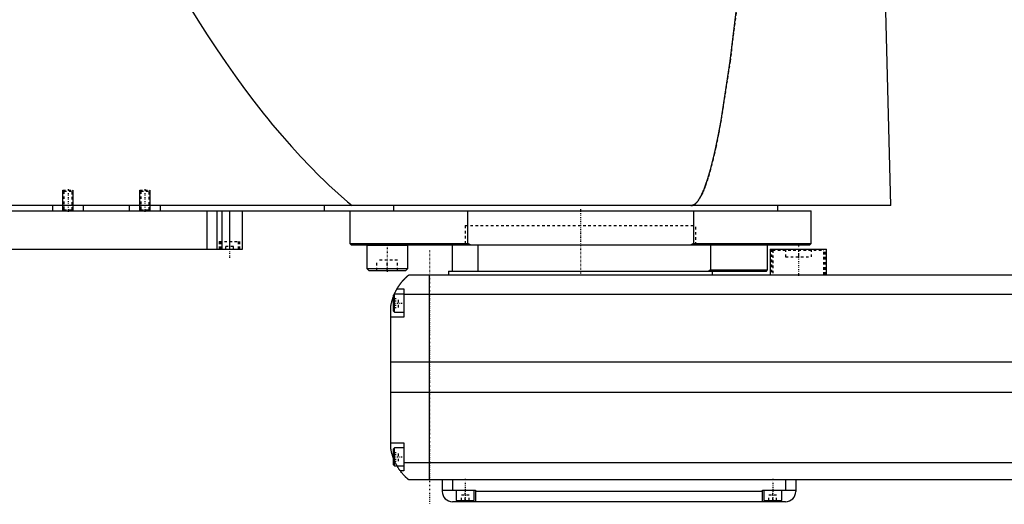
# Model space of a CAD drawing. Extents: x -1056 to 186, y -1 to 900.
# Tile 2 of 4: x -819 to -435, y 371 to 560. Entities that reach past the tile are written whole.
import ezdxf

# ---------------------------------------------------------------- set-up
doc = ezdxf.new("R2010")
doc.units = 0
doc.linetypes.add('CENTER', pattern=[1.5, 0.45, -0.5, 0.05, -0.5])
doc.linetypes.add('DASHED', pattern=[2, 1, -1])
for name, color, linetype in [('AM_0', 7, 'CONTINUOUS'), ('AM_10', 7, 'CONTINUOUS'), ('AM_3', 7, 'DASHED'), ('AM_7', 7, 'CENTER')]:
    doc.layers.add(name, color=color, linetype=linetype)

msp = doc.modelspace()

# ---------------------------------------------------------------- linework, layer by layer
at = {"layer": 'AM_0', "color": 7, "linetype": 'CONTINUOUS'}
for p, q in [((-478.96, 487.5), (-481.05, 568.63)), ((-478.96, 487.5), (-1055.5, 487.5)), ((-1050, 485.5), (-510, 485.5)), ((-806, 485.5), (-806, 487.5)), ((-794, 485.5), (-794, 487.5)), ((-776, 485.5), (-776, 487.5)), ((-764, 485.5), (-764, 487.5)), ((-745.84, 485.5), (-745.84, 470.5)), ((-742, 485.5), (-742, 470.5)), ((-740, 485.5), (-740, 470.5)), ((-737, 485.5), (-737, 470.5)), ((-732, 470.5), (-732, 485.5)), ((-700, 485.5), (-700, 487.5)), ((-690, 485.5), (-690, 472.7)), ((-672.83, 485.5), (-672.83, 487.5)), ((-644.02, 472.7), (-644.02, 485.5)), ((-555.98, 485.5), (-555.98, 472.7)), ((-523, 485.5), (-523, 487.5)), ((-510, 472.7), (-510, 485.5)), ((-690, 472.7), (-689.5, 472.2)), ((-690, 472.7), (-644.02, 472.7)), ((-642.99, 472.2), (-644.02, 472.7)), ((-555.98, 472.7), (-557.01, 472.2)), ((-555.98, 472.7), (-510, 472.7)), ((-510.5, 472.2), (-510, 472.7)), ((-1040, 470.5), (-732, 470.5)), ((-689.5, 472.2), (-510.5, 472.2)), ((-683.35, 472.2), (-683.45, 472.1)), ((-683.45, 472.1), (-683.45, 463)), ((-683.45, 472.1), (-667.45, 472.1)), ((-667.45, 472.1), (-667.55, 472.2)), ((-667.45, 463), (-667.45, 472.1)), ((-650, 462), (-650, 472.2)), ((-640, 462), (-640, 472.2)), ((-549.28, 472.2), (-549.28, 462.5)), ((-527, 462.5), (-527, 472.2)), ((-526, 470.5), (-526, 460.5)), ((-526, 470.5), (-504, 470.5)), ((-504, 460.5), (-504, 470.5)), ((-683.45, 463), (-682.65, 462.2)), ((-683.45, 463), (-667.45, 463)), ((-682.65, 462.2), (-668.25, 462.2)), ((-668.25, 462.2), (-667.45, 463)), ((-651.5, 462), (-651.5, 460.5)), ((-651.5, 462), (-527.5, 462)), ((-549.28, 462.5), (-550, 462)), ((-549.28, 462.5), (-527, 462.5)), ((-548.5, 460.5), (-548.5, 462)), ((-527.5, 462), (-527, 462.5)), ((-667, 460.5), (83, 460.5)), ((-659, 380.5), (-659, 460.5)), ((-671.65, 455), (-669, 455)), ((-669, 455), (-669, 444)), ((-672.6, 453), (-673, 452.6)), ((-673, 446.4), (-673, 452.6)), ((-669, 453), (-672.6, 453)), ((-672.6, 446), (-672.6, 453)), ((85, 452.8), (-669, 452.8)), ((-674, 392.5), (-674, 448.5)), ((-673, 446.4), (-672.6, 446)), ((-672.6, 446), (-669, 446)), ((-669, 444), (-674, 444)), ((90, 426.46), (-674, 426.46)), ((90, 414.6), (-674, 414.6)), ((-674, 395), (-669, 395)), ((-672.6, 393), (-673, 392.6)), ((-673, 386.4), (-673, 392.6)), ((-669, 393), (-672.6, 393)), ((-672.6, 386), (-672.6, 393)), ((-669, 395), (-669, 384)), ((-673, 386.4), (-672.6, 386)), ((-672.6, 386), (-669, 386)), ((85, 387.22), (-669, 387.22)), ((-669, 384), (-670.34, 384)), ((83, 380.5), (-667, 380.5)), ((-654, 380.5), (-654, 376)), ((-650, 380.5), (-650, 376.5)), ((-520, 380.5), (-520, 376.5)), ((-516, 380.5), (-516, 376)), ((-654, 376.5), (-641, 376.5)), ((-648.5, 376.5), (-648.5, 372.5)), ((-641.5, 372.5), (-641.5, 376.5)), ((-641, 376.5), (-641, 372)), ((-529, 376), (-641, 376)), ((-529, 376.5), (-516, 376.5)), ((-529, 372), (-529, 376.5)), ((-528.5, 376.5), (-528.5, 372.5)), ((-521.5, 372.5), (-521.5, 376.5)), ((-520, 372), (-650, 372)), ((-648.5, 372.5), (-641.5, 372.5)), ((-645, 372), (-645, 372.5)), ((-528.5, 372.5), (-521.5, 372.5)), ((-525, 372), (-525, 372.5))]:
    msp.add_line(p, q, dxfattribs=at)
for points in [[(-754.88, 568.63, 0), (-753.05, 565.65, 0), (-749.4, 559.81, 0), (-745.75, 554.13, 0), (-743.92, 551.36, 0), (-742.09, 548.63, 0), (-738.44, 543.29, 0), (-734.79, 538.12, 0), (-731.13, 533.11, 0), (-727.48, 528.27, 0), (-723.83, 523.6, 0), (-722, 521.32, 0), (-720.17, 519.09, 0), (-716.52, 514.75, 0), (-712.86, 510.57, 0), (-709.21, 506.57, 0), (-705.56, 502.73, 0), (-701.9, 499.05, 0), (-700.07, 497.28, 0), (-698.25, 495.54, 0), (-694.59, 492.2, 0), (-690.94, 489.03, 0), (-689.11, 487.5, 0)], [(-557, 487.5, 0), (-556.99, 487.5, 0), (-556.96, 487.5, 0), (-556.93, 487.5, 0), (-556.91, 487.5, 0), (-556.9, 487.5, 0), (-556.87, 487.5, 0), (-556.84, 487.51, 0), (-556.81, 487.51, 0), (-556.79, 487.51, 0), (-556.76, 487.51, 0), (-556.74, 487.52, 0), (-556.73, 487.52, 0), (-556.7, 487.52, 0), (-556.67, 487.53, 0), (-556.64, 487.53, 0), (-556.61, 487.54, 0), (-556.58, 487.54, 0), (-556.57, 487.54, 0), (-556.56, 487.55, 0), (-556.53, 487.55, 0), (-556.5, 487.56, 0), (-556.48, 487.56, 0), (-556.47, 487.57, 0), (-556.44, 487.57, 0), (-556.41, 487.58, 0), (-556.4, 487.59, 0), (-556.38, 487.59, 0), (-556.36, 487.6, 0), (-556.33, 487.61, 0), (-556.3, 487.62, 0), (-556.27, 487.63, 0), (-556.24, 487.64, 0), (-556.23, 487.64, 0), (-556.21, 487.65, 0), (-556.18, 487.66, 0), (-556.16, 487.67, 0), (-556.05, 487.71, 0), (-555.88, 487.8, 0), (-555.71, 487.89, 0), (-555.54, 488, 0), (-555.45, 488.07, 0), (-555.37, 488.13, 0), (-555.2, 488.27, 0), (-555.02, 488.42, 0), (-554.85, 488.59, 0), (-554.68, 488.77, 0), (-554.51, 488.97, 0), (-554.42, 489.07, 0), (-554.34, 489.18, 0), (-554.16, 489.4, 0), (-553.99, 489.64, 0), (-553.91, 489.76, 0), (-553.82, 489.89, 0), (-553.65, 490.16, 0), (-553.48, 490.44, 0), (-553.39, 490.58, 0), (-553.31, 490.73, 0), (-553.13, 491.04, 0), (-552.96, 491.36, 0), (-552.79, 491.69, 0), (-552.62, 492.04, 0), (-552.45, 492.41, 0), (-552.36, 492.59, 0), (-552.28, 492.78, 0), (-552.11, 493.17, 0), (-551.93, 493.58, 0), (-551.33, 495.11, 0), (-550.31, 498.12, 0), (-549.28, 501.64, 0), (-548.25, 505.66, 0), (-547.74, 507.85, 0), (-547.23, 510.17, 0), (-546.21, 515.19, 0), (-545.19, 520.7, 0), (-541.63, 543.92, 0), (-538.61, 568.63, 0)], [(-671.65, 455, 0), (-671.62, 455.05, 0), (-671.57, 455.14, 0), (-671.52, 455.23, 0), (-671.49, 455.27, 0), (-671.46, 455.32, 0), (-671.41, 455.41, 0), (-671.35, 455.5, 0), (-671.3, 455.59, 0), (-671.24, 455.68, 0), (-671.19, 455.76, 0), (-671.16, 455.81, 0), (-671.13, 455.85, 0), (-671.07, 455.94, 0), (-671.02, 456.03, 0), (-670.96, 456.11, 0), (-670.9, 456.2, 0), (-670.85, 456.28, 0), (-670.82, 456.33, 0), (-670.79, 456.37, 0), (-670.73, 456.45, 0), (-670.67, 456.53, 0), (-670.64, 456.58, 0), (-670.62, 456.62, 0), (-670.56, 456.7, 0), (-670.5, 456.78, 0), (-670.47, 456.82, 0), (-670.44, 456.86, 0), (-670.38, 456.94, 0), (-670.33, 457.01, 0), (-670.27, 457.09, 0), (-670.21, 457.17, 0), (-670.15, 457.24, 0), (-670.12, 457.28, 0), (-670.1, 457.32, 0), (-670.04, 457.39, 0), (-669.98, 457.46, 0), (-669.92, 457.54, 0), (-669.87, 457.61, 0), (-669.81, 457.68, 0), (-669.78, 457.71, 0), (-669.75, 457.75, 0), (-669.69, 457.82, 0), (-669.64, 457.89, 0), (-669.58, 457.95, 0), (-669.52, 458.02, 0), (-669.47, 458.08, 0), (-669.44, 458.12, 0), (-669.41, 458.15, 0), (-669.36, 458.21, 0), (-669.3, 458.28, 0), (-669.25, 458.34, 0), (-669.19, 458.4, 0), (-669.14, 458.46, 0), (-669.11, 458.49, 0), (-669.08, 458.52, 0), (-669.03, 458.58, 0), (-668.97, 458.64, 0), (-668.92, 458.7, 0), (-668.87, 458.75, 0), (-668.81, 458.81, 0), (-668.79, 458.84, 0), (-668.76, 458.87, 0), (-668.71, 458.92, 0), (-668.66, 458.98, 0), (-668.63, 459, 0), (-668.6, 459.03, 0), (-668.55, 459.08, 0), (-668.5, 459.13, 0), (-668.48, 459.16, 0), (-668.45, 459.18, 0), (-668.4, 459.23, 0), (-668.35, 459.28, 0), (-668.3, 459.33, 0), (-668.25, 459.38, 0), (-668.2, 459.43, 0), (-668.18, 459.45, 0), (-668.16, 459.47, 0), (-668.11, 459.52, 0), (-668.06, 459.56, 0), (-668.02, 459.61, 0), (-667.97, 459.65, 0), (-667.93, 459.69, 0), (-667.9, 459.71, 0), (-667.88, 459.73, 0), (-667.84, 459.77, 0), (-667.8, 459.81, 0), (-667.75, 459.85, 0), (-667.71, 459.88, 0), (-667.67, 459.92, 0), (-667.66, 459.94, 0), (-667.64, 459.95, 0), (-667.6, 459.99, 0), (-667.56, 460.02, 0), (-667.53, 460.05, 0), (-667.49, 460.08, 0), (-667.46, 460.11, 0), (-667.44, 460.13, 0), (-667.43, 460.14, 0), (-667.39, 460.17, 0), (-667.36, 460.19, 0), (-667.34, 460.22, 0), (-667.31, 460.24, 0), (-667.28, 460.27, 0), (-667.27, 460.28, 0), (-667.25, 460.29, 0), (-667.23, 460.31, 0), (-667.21, 460.33, 0), (-667.2, 460.34, 0), (-667.18, 460.35, 0), (-667.16, 460.36, 0), (-667.14, 460.38, 0), (-667.13, 460.39, 0), (-667.13, 460.4, 0), (-667.11, 460.41, 0), (-667.09, 460.42, 0), (-667.08, 460.44, 0), (-667.06, 460.45, 0), (-667.05, 460.46, 0), (-667.05, 460.46, 0), (-667.04, 460.47, 0), (-667.03, 460.47, 0), (-667.02, 460.48, 0), (-667.02, 460.49, 0), (-667.01, 460.49, 0), (-667.01, 460.49, 0), (-667.01, 460.5, 0), (-667, 460.5, 0), (-667, 460.5, 0), (-667, 460.5, 0), (-667, 460.5, 0)], [(-672.69, 452.91, 0), (-672.65, 453.01, 0), (-672.56, 453.21, 0), (-672.47, 453.4, 0), (-672.43, 453.49, 0), (-672.39, 453.58, 0), (-672.31, 453.76, 0), (-672.22, 453.92, 0), (-672.14, 454.08, 0), (-672.07, 454.23, 0), (-672, 454.36, 0), (-671.96, 454.43, 0), (-671.93, 454.49, 0), (-671.87, 454.6, 0), (-671.82, 454.7, 0), (-671.77, 454.79, 0), (-671.73, 454.86, 0), (-671.7, 454.91, 0), (-671.68, 454.94, 0), (-671.67, 454.96, 0), (-671.66, 454.98, 0), (-671.65, 455, 0), (-671.65, 455, 0)], [(-674, 448.5, 0), (-673.98, 448.61, 0), (-673.94, 448.82, 0), (-673.9, 449.03, 0), (-673.88, 449.13, 0), (-673.86, 449.23, 0), (-673.81, 449.44, 0), (-673.77, 449.64, 0), (-673.72, 449.85, 0), (-673.66, 450.05, 0), (-673.61, 450.26, 0), (-673.58, 450.36, 0), (-673.55, 450.46, 0), (-673.49, 450.67, 0), (-673.43, 450.87, 0), (-673.37, 451.08, 0), (-673.31, 451.28, 0), (-673.24, 451.48, 0), (-673.21, 451.57, 0), (-673.17, 451.67, 0), (-673.1, 451.86, 0), (-673.03, 452.05, 0), (-673, 452.14, 0)], [(-673, 388.86, 0), (-673.04, 388.96, 0), (-673.11, 389.16, 0), (-673.18, 389.36, 0), (-673.22, 389.46, 0), (-673.25, 389.56, 0), (-673.32, 389.76, 0), (-673.38, 389.97, 0), (-673.45, 390.18, 0), (-673.51, 390.39, 0), (-673.57, 390.59, 0), (-673.6, 390.7, 0), (-673.63, 390.8, 0), (-673.68, 391.01, 0), (-673.73, 391.22, 0), (-673.78, 391.43, 0), (-673.83, 391.63, 0), (-673.87, 391.83, 0), (-673.89, 391.93, 0), (-673.91, 392.03, 0), (-673.95, 392.22, 0), (-673.98, 392.41, 0), (-674, 392.5, 0)], [(-670.34, 384, 0), (-670.34, 384, 0), (-670.35, 384.02, 0), (-670.37, 384.04, 0), (-670.38, 384.06, 0), (-670.4, 384.08, 0), (-670.44, 384.14, 0), (-670.49, 384.21, 0), (-670.55, 384.29, 0), (-670.62, 384.39, 0), (-670.7, 384.5, 0), (-670.74, 384.56, 0), (-670.78, 384.62, 0), (-670.87, 384.75, 0), (-670.96, 384.89, 0), (-671.06, 385.04, 0), (-671.16, 385.2, 0), (-671.27, 385.36, 0), (-671.32, 385.45, 0), (-671.37, 385.53, 0), (-671.48, 385.71, 0), (-671.59, 385.9, 0), (-671.65, 386, 0)], [(-667, 380.5, 0), (-667, 380.5, 0), (-667.01, 380.51, 0), (-667.02, 380.51, 0), (-667.02, 380.52, 0), (-667.03, 380.52, 0), (-667.03, 380.52, 0), (-667.04, 380.53, 0), (-667.04, 380.54, 0), (-667.05, 380.54, 0), (-667.06, 380.55, 0), (-667.07, 380.56, 0), (-667.07, 380.56, 0), (-667.08, 380.57, 0), (-667.09, 380.57, 0), (-667.1, 380.58, 0), (-667.11, 380.59, 0), (-667.11, 380.59, 0), (-667.13, 380.61, 0), (-667.14, 380.62, 0), (-667.15, 380.62, 0), (-667.16, 380.63, 0), (-667.17, 380.64, 0), (-667.19, 380.66, 0), (-667.21, 380.67, 0), (-667.22, 380.69, 0), (-667.24, 380.7, 0), (-667.25, 380.71, 0), (-667.26, 380.72, 0), (-667.28, 380.74, 0), (-667.3, 380.75, 0), (-667.32, 380.77, 0), (-667.35, 380.79, 0), (-667.37, 380.81, 0), (-667.38, 380.82, 0), (-667.39, 380.83, 0), (-667.42, 380.85, 0), (-667.44, 380.87, 0), (-667.47, 380.9, 0), (-667.49, 380.92, 0), (-667.52, 380.94, 0), (-667.54, 380.96, 0), (-667.55, 380.97, 0), (-667.58, 380.99, 0), (-667.61, 381.02, 0), (-667.64, 381.05, 0), (-667.67, 381.07, 0), (-667.7, 381.1, 0), (-667.71, 381.11, 0), (-667.73, 381.13, 0), (-667.76, 381.16, 0), (-667.79, 381.19, 0), (-667.83, 381.22, 0), (-667.86, 381.25, 0), (-667.89, 381.28, 0), (-667.91, 381.3, 0), (-667.93, 381.31, 0), (-667.96, 381.35, 0), (-668, 381.38, 0), (-668.02, 381.4, 0), (-668.04, 381.41, 0), (-668.07, 381.45, 0), (-668.11, 381.48, 0), (-668.13, 381.5, 0), (-668.15, 381.52, 0), (-668.19, 381.56, 0), (-668.22, 381.59, 0), (-668.26, 381.63, 0), (-668.3, 381.67, 0), (-668.34, 381.71, 0), (-668.36, 381.73, 0), (-668.38, 381.75, 0), (-668.42, 381.79, 0), (-668.46, 381.83, 0), (-668.6, 381.97, 0), (-668.86, 382.23, 0), (-669.11, 382.51, 0), (-669.38, 382.81, 0), (-669.51, 382.97, 0), (-669.65, 383.13, 0), (-669.92, 383.46, 0), (-670.2, 383.82, 0), (-670.34, 384, 0)]]:
    msp.add_polyline3d(points, dxfattribs=at)
for centre, start, end in [((-650, 376), 180, 270), ((-520, 376), 270, 0)]:
    msp.add_arc(centre, 4, start, end, dxfattribs=at)
at = {"layer": 'AM_10', "color": 7, "linetype": 'CONTINUOUS'}
for p, q in [((-802, 485.5), (-802, 493.5)), ((-798, 485.5), (-798, 493.5)), ((-772, 485.5), (-772, 493.5)), ((-768, 485.5), (-768, 493.5))]:
    msp.add_line(p, q, dxfattribs=at)
at = {"layer": 'AM_3', "color": 6, "linetype": 'DASHED'}
for p, q in [((-802, 493.5), (-801.62, 493.12)), ((-802, 493.5), (-798, 493.5)), ((-801.62, 493.12), (-801.62, 485.88)), ((-801.62, 493.12), (-798.38, 493.12)), ((-798.38, 493.12), (-798, 493.5)), ((-798.38, 485.88), (-798.38, 493.12)), ((-772, 493.5), (-771.62, 493.12)), ((-772, 493.5), (-768, 493.5)), ((-771.62, 493.12), (-771.62, 485.88)), ((-771.62, 493.12), (-768.38, 493.12)), ((-768.38, 493.12), (-768, 493.5)), ((-768.38, 485.88), (-768.38, 493.12)), ((-801.62, 485.88), (-802, 485.5)), ((-801.62, 485.88), (-798.38, 485.88)), ((-798, 485.5), (-798.38, 485.88)), ((-771.62, 485.88), (-772, 485.5)), ((-771.62, 485.88), (-768.38, 485.88)), ((-768, 485.5), (-768.38, 485.88)), ((-645, 479.7), (-645, 472.2)), ((-645, 479.7), (-645, 472.2)), ((-645, 479.7), (-555, 479.7)), ((-555, 472.2), (-555, 479.7)), ((-555, 472.2), (-555, 479.7)), ((-741, 473.5), (-741, 470.5)), ((-741, 473.5), (-733, 473.5)), ((-740.5, 473.5), (-740.5, 470.5)), ((-733.5, 470.5), (-733.5, 473.5)), ((-733, 470.5), (-733, 473.5)), ((-735.5, 471.5), (-738.5, 471.5)), ((-738.5, 470.5), (-738.5, 471.5)), ((-735.5, 470.5), (-735.5, 471.5)), ((-667.61, 472.1), (-667.45, 472.1)), ((-525.5, 470.5), (-525.5, 460.5)), ((-524.6, 470.5), (-525, 470.1)), ((-525, 470.1), (-525, 460.5)), ((-525, 470.1), (-505, 470.1)), ((-520, 470.5), (-520, 467.5)), ((-515, 470.5), (-515, 467.5)), ((-510, 470.5), (-510, 467.5)), ((-505, 470.1), (-505.4, 470.5)), ((-505, 460.5), (-505, 470.1)), ((-504.5, 460.5), (-504.5, 470.5)), ((-679.45, 462.2), (-679.45, 466.2)), ((-671.45, 466.2), (-679.45, 466.2)), ((-675.45, 462.2), (-675.45, 466.2)), ((-671.45, 462.2), (-671.45, 466.2)), ((-520, 467.5), (-510, 467.5)), ((-667.61, 463), (-667.45, 463)), ((-673, 451.23), (-671, 451.23)), ((-673, 450.37), (-671, 450.37)), ((-671, 447.77), (-671, 451.23)), ((-673, 448.63), (-671, 448.63)), ((-673, 447.77), (-671, 447.77)), ((-673, 391.23), (-671, 391.23)), ((-673, 390.37), (-671, 390.37)), ((-673, 388.63), (-671, 388.63)), ((-671, 387.77), (-671, 391.23)), ((-673, 387.77), (-671, 387.77)), ((-646.5, 372.5), (-646.5, 374.5)), ((-643.5, 374.5), (-646.5, 374.5)), ((-645, 372.5), (-645, 376.5)), ((-643.5, 372.5), (-643.5, 374.5)), ((-526.5, 372.5), (-526.5, 374.5)), ((-523.5, 374.5), (-526.5, 374.5)), ((-525, 372.5), (-525, 376.5)), ((-523.5, 372.5), (-523.5, 374.5))]:
    msp.add_line(p, q, dxfattribs=at)
for points in [[(-538.61, 568.63, 0), (-541.63, 543.92, 0), (-545.19, 520.7, 0), (-546.21, 515.19, 0), (-547.23, 510.17, 0), (-547.74, 507.85, 0), (-548.25, 505.66, 0), (-549.28, 501.64, 0), (-550.31, 498.12, 0), (-551.33, 495.11, 0), (-551.93, 493.58, 0), (-552.11, 493.17, 0), (-552.28, 492.78, 0), (-552.36, 492.59, 0), (-552.45, 492.41, 0), (-552.62, 492.04, 0), (-552.79, 491.69, 0), (-552.96, 491.36, 0), (-553.13, 491.04, 0), (-553.31, 490.73, 0), (-553.39, 490.58, 0), (-553.48, 490.44, 0), (-553.65, 490.16, 0), (-553.82, 489.89, 0), (-553.91, 489.76, 0), (-553.99, 489.64, 0), (-554.16, 489.4, 0), (-554.34, 489.18, 0), (-554.42, 489.07, 0), (-554.51, 488.97, 0), (-554.68, 488.77, 0), (-554.85, 488.59, 0), (-555.02, 488.42, 0), (-555.2, 488.27, 0), (-555.37, 488.13, 0), (-555.45, 488.07, 0), (-555.54, 488, 0), (-555.71, 487.89, 0), (-555.88, 487.8, 0), (-556.05, 487.71, 0), (-556.16, 487.67, 0), (-556.18, 487.66, 0), (-556.21, 487.65, 0), (-556.23, 487.64, 0), (-556.24, 487.64, 0), (-556.27, 487.63, 0), (-556.3, 487.62, 0), (-556.33, 487.61, 0), (-556.36, 487.6, 0), (-556.38, 487.59, 0), (-556.4, 487.59, 0), (-556.41, 487.58, 0), (-556.44, 487.57, 0), (-556.47, 487.57, 0), (-556.48, 487.56, 0), (-556.5, 487.56, 0), (-556.53, 487.55, 0), (-556.56, 487.55, 0), (-556.57, 487.54, 0), (-556.58, 487.54, 0), (-556.61, 487.54, 0), (-556.64, 487.53, 0), (-556.67, 487.53, 0), (-556.7, 487.52, 0), (-556.73, 487.52, 0), (-556.74, 487.52, 0), (-556.76, 487.51, 0), (-556.79, 487.51, 0), (-556.81, 487.51, 0), (-556.84, 487.51, 0), (-556.87, 487.5, 0), (-556.9, 487.5, 0), (-556.91, 487.5, 0), (-556.93, 487.5, 0), (-556.96, 487.5, 0), (-556.99, 487.5, 0), (-557, 487.5, 0)], [(-673, 452.14, 0), (-672.95, 452.28, 0), (-672.84, 452.54, 0), (-672.74, 452.79, 0), (-672.69, 452.91, 0)], [(-671.65, 386, 0), (-671.69, 386.07, 0), (-671.76, 386.2, 0), (-671.84, 386.34, 0), (-671.88, 386.41, 0), (-671.92, 386.49, 0), (-672, 386.63, 0), (-672.08, 386.78, 0), (-672.15, 386.94, 0), (-672.23, 387.09, 0), (-672.31, 387.25, 0), (-672.35, 387.33, 0), (-672.39, 387.41, 0), (-672.46, 387.58, 0), (-672.54, 387.74, 0), (-672.61, 387.91, 0), (-672.69, 388.08, 0), (-672.76, 388.25, 0), (-672.8, 388.34, 0), (-672.83, 388.43, 0), (-672.9, 388.6, 0), (-672.97, 388.77, 0), (-673, 388.86, 0)]]:
    msp.add_polyline3d(points, dxfattribs=at)
at = {"layer": 'AM_7', "color": 4, "linetype": 'CENTER'}
for p, q in [((-800, 493.9), (-800, 485.1)), ((-770, 493.9), (-770, 485.1)), ((-600, 486.17), (-600, 471.54)), ((-600, 480.07), (-600, 459.92)), ((-737, 473.8), (-737, 467.2)), ((-675.45, 472.7), (-675.45, 461.7)), ((-659, 470), (-659, 371)), ((-515, 472.05), (-515, 459.95)), ((-673.2, 449.5), (-668.8, 449.5)), ((-673.2, 389.5), (-668.8, 389.5)), ((-645, 380.9), (-645, 372.1)), ((-525, 380.9), (-525, 372.1))]:
    msp.add_line(p, q, dxfattribs=at)

doc.saveas('drawing.dxf')
